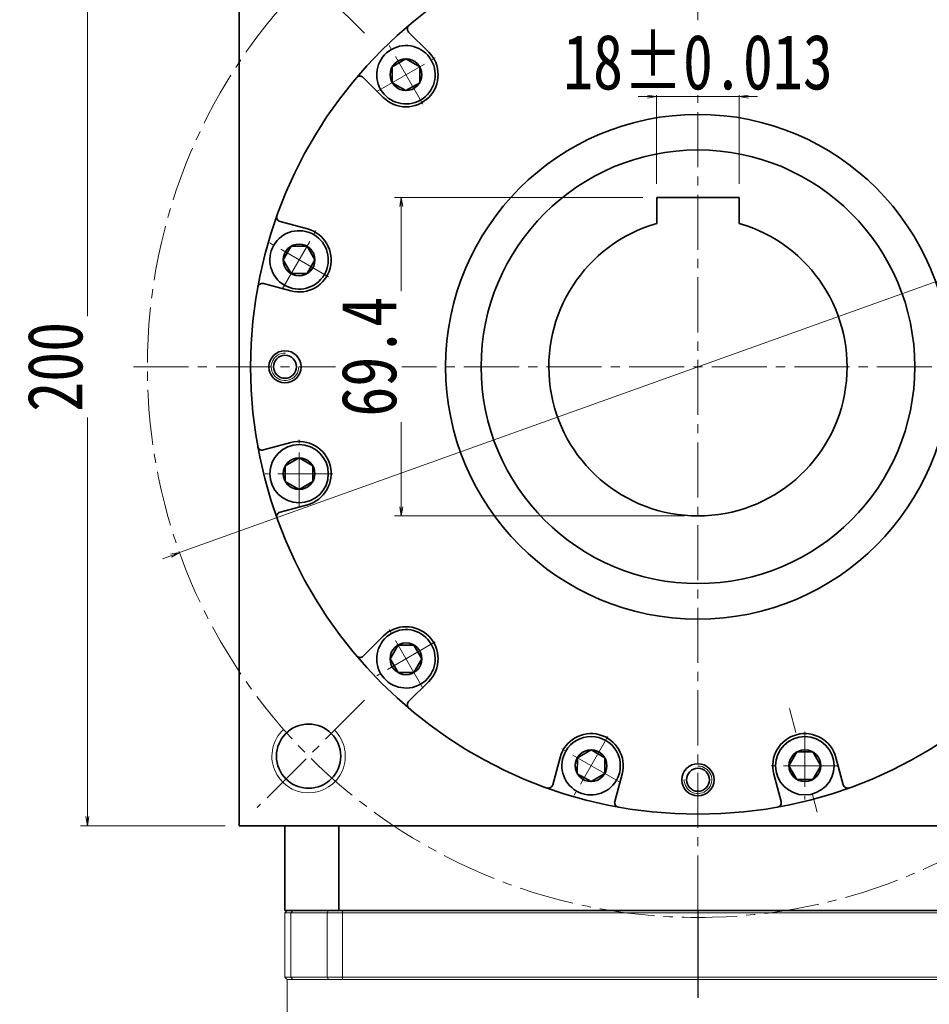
# Model space of a CAD drawing. Header units: millimetres. Extents: x 0 to 1302, y 19 to 930.
# Tile 5 of 7: x 639 to 837, y 577 to 791. Entities that reach past the tile are written whole.
import ezdxf

# ---------------------------------------------------------------- set-up
doc = ezdxf.new("R2010")
doc.units = ezdxf.units.MM
doc.set_wipeout_variables(frame=1)
doc.linetypes.add('CENTER2', pattern=[28.575, 19.05, -3.175, 3.175, -3.175])
doc.linetypes.add('点画线', pattern=[18, 12, -2, 2, -2])
doc.layers.add('3中心线层', color=1, linetype='CENTER2')
for name, color, linetype, lineweight in [('中心线层', 1, '点画线', 18), ('尺寸线层', 3, 'Continuous', 18), ('粗实线层', 7, 'Continuous', 35)]:
    doc.layers.add(name, color=color, linetype=linetype, lineweight=lineweight)
doc.styles.add('宋体', font='SimSun.ttf', dxfattribs={"width": 0.8})
doc.dimstyles.new('A水平标注$0', dxfattribs={"dimtxt": 3.5, "dimasz": 2, "dimexe": 1.5, "dimexo": 3, "dimgap": 1.1, "dimtad": 1, "dimtoh": 1, "dimdec": 4, "dimdsep": 46, "dimtxsty": '宋体', "dimblk": 'OPEN', "dimcen": 3, "dimclrd": 3, "dimclre": 3, "dimclrt": 6, "dimadec": 0, "dimazin": 0, "dimtm": 1e-09, "dimtfac": 1, "dimtdec": 4, "dimtix": 1, "dimtmove": 0, "dimatfit": 3, "dimldrblk": 'OPEN', "dimfxl": 0, "dimlwd": 13, "dimlwe": 13, "dimarcsym": 0})
doc.dimstyles.new('D直径标注φ25', dxfattribs={"dimtxt": 3.5, "dimasz": 2, "dimexe": 1, "dimexo": 3, "dimtad": 1, "dimtoh": 1, "dimdec": 1, "dimdsep": 46, "dimtxsty": '宋体', "dimblk": 'OPEN', "dimcen": 3, "dimclrd": 3, "dimclre": 3, "dimclrt": 130, "dimadec": 0, "dimazin": 0, "dimtm": 1e-09, "dimtfac": 1, "dimtdec": 1, "dimtmove": 0, "dimatfit": 0, "dimldrblk": 'OPEN', "dimfxl": 0, "dimlwd": 13, "dimlwe": 13, "dimarcsym": 0})

# ---------------------------------------------------------------- blocks, each defined once
blk = doc.blocks.new('_Open')
at = {"color": 0, "linetype": 'ByBlock', "lineweight": -2}
for p, q in [((-1, 0.17), (0, 0)), ((-1, -0.17), (0, 0)), ((0, 0), (-1, 0))]:
    blk.add_line(p, q, dxfattribs=at)
blk = doc.blocks.new('*D13')
at = {"layer": 'Defpoints', "color": 0, "transparency": 16777216}
for p in [(653.34, 815.72), (686.39, 815.72), (686.39, 615.72)]:
    blk.add_point(p, dxfattribs=at)
at = {"layer": '尺寸线层', "color": 3, "lineweight": 13, "transparency": 16777216}
for p, q in [((683.39, 815.72), (651.84, 815.72)), ((653.34, 617.72), (653.34, 813.72)), ((683.39, 615.72), (651.84, 615.72))]:
    blk.add_line(p, q, dxfattribs=at)
at = {"layer": '尺寸线层', "color": 3, "lineweight": 13, "transparency": 16777216, "xscale": 2, "yscale": 2, "zscale": 2}
for p, rotation in [((653.34, 815.72), 90), ((653.34, 615.72), 270)]:
    blk.add_blockref('_Open', p, dxfattribs=dict(at, rotation=rotation))
at = {"layer": '尺寸线层', "color": 6, "transparency": 16777216, "insert": (646.34, 715.72), "char_height": 12, "attachment_point": 5, "rotation": 90, "style": '宋体', "bg_fill": 3, "box_fill_scale": 1.1, "bg_fill_color": 256, "bg_fill_true_color": 13158600, "bg_fill_transparency": 0}
blk.add_mtext('200', dxfattribs=at)
blk = doc.blocks.new('*D14')
at = {"layer": 'Defpoints', "color": 0, "transparency": 16777216}
for p in [(899.36, 756.21), (673.43, 675.23)]:
    blk.add_point(p, dxfattribs=at)
at = {"layer": '尺寸线层', "color": 3, "lineweight": 13, "transparency": 16777216}
for p, q in [((901.24, 756.89), (911.84, 760.69)), ((911.84, 760.69), (942.76, 760.69)), ((673.43, 675.23), (899.36, 756.21)), ((671.55, 674.55), (669.67, 673.88))]:
    blk.add_line(p, q, dxfattribs=at)
at = {"layer": '尺寸线层', "color": 3, "lineweight": 13, "transparency": 16777216, "xscale": 2, "yscale": 2, "zscale": 2}
for p, rotation in [((899.36, 756.21), 199.7213651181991), ((673.43, 675.23), 19.72136511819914)]:
    blk.add_blockref('_Open', p, dxfattribs=dict(at, rotation=rotation))
at = {"layer": '尺寸线层', "color": 130, "transparency": 16777216, "insert": (927.61, 767.58), "char_height": 12, "attachment_point": 5, "style": '宋体'}
blk.add_mtext('φ240', dxfattribs=at)
blk = doc.blocks.new('*D24')
at = {"layer": 'Defpoints', "color": 0, "transparency": 16777216}
for p in [(777.39, 752.62), (795.39, 752.62)]:
    blk.add_point(p, dxfattribs=at)
at = {"layer": '尺寸线层', "color": 3, "lineweight": 13, "transparency": 16777216}
for p, q in [((775.39, 774.59), (773.39, 774.59)), ((777.39, 755.62), (777.39, 776.09)), ((795.39, 774.59), (777.39, 774.59)), ((795.39, 755.62), (795.39, 776.09)), ((797.39, 774.59), (799.39, 774.59))]:
    blk.add_line(p, q, dxfattribs=at)
at = {"layer": '尺寸线层', "color": 3, "lineweight": 13, "transparency": 16777216, "xscale": 2, "yscale": 2, "zscale": 2}
blk.add_blockref('_Open', (777.39, 774.59), dxfattribs=at)
at = {"layer": '尺寸线层', "color": 3, "lineweight": 13, "transparency": 16777216, "xscale": 2, "yscale": 2, "zscale": 2, "rotation": 180}
blk.add_blockref('_Open', (795.39, 774.59), dxfattribs=at)
at = {"layer": '尺寸线层', "color": 6, "transparency": 16777216, "insert": (786.39, 782.06), "char_height": 12, "attachment_point": 5, "style": '宋体', "bg_fill": 3, "box_fill_scale": 1.1, "bg_fill_color": 256, "bg_fill_true_color": 13158600, "bg_fill_transparency": 0}
blk.add_mtext('\\A1;18{\\H1x;%%P0.013}', dxfattribs=at)
at = {"layer": 'Defpoints', "color": 0, "transparency": 16777216}
blk.add_point((777.39, 774.59), dxfattribs=at)
blk = doc.blocks.new('*D25')
at = {"layer": 'Defpoints', "color": 0, "transparency": 16777216}
for p in [(777.39, 752.62), (721.74, 683.22), (786.39, 683.22)]:
    blk.add_point(p, dxfattribs=at)
at = {"layer": '尺寸线层', "color": 3, "lineweight": 13, "transparency": 16777216}
for p, q in [((774.39, 752.62), (720.24, 752.62)), ((721.74, 750.62), (721.74, 685.22)), ((783.39, 683.22), (720.24, 683.22))]:
    blk.add_line(p, q, dxfattribs=at)
at = {"layer": '尺寸线层', "color": 3, "lineweight": 13, "transparency": 16777216, "xscale": 2, "yscale": 2, "zscale": 2}
for p, rotation in [((721.74, 752.62), 90), ((721.74, 683.22), 270)]:
    blk.add_blockref('_Open', p, dxfattribs=dict(at, rotation=rotation))
at = {"layer": '尺寸线层', "color": 6, "transparency": 16777216, "insert": (714.74, 717.92), "char_height": 12, "attachment_point": 5, "rotation": 90, "style": '宋体', "bg_fill": 3, "box_fill_scale": 1.1, "bg_fill_color": 256, "bg_fill_true_color": 13158600, "bg_fill_transparency": 0}
blk.add_mtext('69.4', dxfattribs=at)
blk = doc.blocks.new('*X8')
at = {"layer": '中心线层', "linetype": '点画线', "lineweight": 18}
for p, q in [((0, -7.37), (0, 7.37)), ((-7.37, 0), (7.37, 0))]:
    blk.add_line(p, q, dxfattribs=at)
at = {"layer": '粗实线层'}
for p, q in [((-3.46, 0), (-1.73, 3)), ((-1.73, 3), (1.73, 3)), ((3.46, 0), (1.73, 3)), ((3.46, 0), (1.73, 3)), ((-3.46, 0), (-1.73, -3)), ((3.46, 0), (1.73, -3)), ((-1.73, -3), (1.73, -3))]:
    blk.add_line(p, q, dxfattribs=at)
blk.add_circle((0, 0), 3.46, dxfattribs=at)
for start, end in [(0, 180), (180, 360)]:
    blk.add_arc((0, 0), 6.37, start, end, dxfattribs=at)

msp = doc.modelspace()

# ---------------------------------------------------------------- linework, layer by layer
at = {"color": 7, "linetype": 'Continuous', "lineweight": 15}
for p, q in [((696.39411, 596.71973), (696.89411, 597.21974)), ((696.39411, 596.71973), (697.69846, 596.71973)), ((696.39411, 596.71973), (696.39411, 582.71974)), ((698.06803, 597.21974), (696.89411, 597.21974)), ((697.69846, 596.71973), (698.06803, 597.21974)), ((697.69846, 596.71973), (705.56663, 596.71973)), ((697.69846, 582.71974), (697.69846, 596.71973)), ((705.90341, 597.21974), (698.06803, 597.21974)), ((705.56663, 596.71973), (705.90341, 597.21974)), ((705.56663, 596.71973), (708.93444, 596.71973)), ((705.56663, 596.71973), (705.56663, 582.71974)), ((708.93444, 597.21974), (705.90341, 597.21974)), ((708.93444, 596.71973), (708.93444, 597.21974)), ((863.85378, 597.21974), (708.93444, 597.21974)), ((708.93444, 596.71973), (863.85378, 596.71973)), ((708.93444, 582.71974), (708.93444, 596.71973)), ((697.69846, 582.71974), (696.39411, 582.71974)), ((696.89411, 582.21974), (696.39411, 582.71974)), ((696.89411, 544.71973), (696.89411, 582.21974)), ((696.89411, 582.21974), (698.06803, 582.21974)), ((705.56663, 582.71974), (697.69846, 582.71974)), ((698.06803, 582.21974), (697.69846, 582.71974)), ((698.06803, 582.21974), (705.90341, 582.21974)), ((708.93444, 582.71974), (705.56663, 582.71974)), ((705.90341, 582.21974), (705.56663, 582.71974)), ((705.90341, 582.21974), (708.93444, 582.21974)), ((863.85378, 582.71974), (708.93444, 582.71974)), ((708.93444, 582.21974), (708.93444, 582.71974)), ((708.93444, 582.21974), (786.39411, 582.21974)), ((786.39411, 582.21974), (863.85378, 582.21974))]:
    msp.add_line(p, q, dxfattribs=at)
at = {"layer": '3中心线层'}
msp.add_line((786.39411, 597.21974), (786.39411, 396.90445), dxfattribs=at)
at = {"layer": '中心线层'}
for p, q in [((786.39411, 597.21974), (786.39411, 838.71974)), ((713.70971, 788.40414), (690.33763, 811.77622)), ((663.39411, 715.71974), (909.39411, 715.71974)), ((713.70971, 643.03533), (690.33763, 619.66326)), ((812.40543, 618.64419), (806.34548, 641.26023))]:
    msp.add_line(p, q, dxfattribs=at)
msp.add_circle((786.39411, 715.71974), 120, dxfattribs=at)
at = {"layer": '粗实线层'}
for p, q in [((727.70425, 784.30909), (723.34294, 788.6704)), ((717.80476, 774.4096), (713.44345, 778.77091)), ((795.39411, 752.61974), (777.39411, 752.61974)), ((777.39411, 752.61974), (777.39411, 746.94873)), ((701.27252, 745.77493), (695.31486, 747.37128)), ((697.64906, 732.25197), (691.6914, 733.84832)), ((697.64906, 699.1875), (691.6914, 697.59115)), ((701.27252, 685.66454), (695.31486, 684.06819)), ((717.80476, 657.02987), (713.44345, 652.66856)), ((727.70425, 647.13038), (723.34294, 642.76907)), ((756.33892, 630.59814), (754.74257, 624.64049)), ((816.44931, 630.59814), (818.04566, 624.64049)), ((769.86188, 626.97468), (768.26553, 621.01702)), ((802.92635, 626.97468), (804.5227, 621.01702)), ((696.39411, 615.71974), (696.39411, 597.21974)), ((708.10457, 597.21974), (708.10457, 615.71974)), ((696.39411, 597.21974), (876.39411, 597.21974))]:
    msp.add_line(p, q, dxfattribs=at)
msp.add_lwpolyline([(686.39411, 615.71974), (686.39411, 815.71974), (886.39411, 815.71974), (886.39411, 615.71974)], close=True, dxfattribs=at)
for centre, radius in [((786.39411, 715.71974), 97.5), ((786.39411, 715.71974), 55), ((786.39411, 715.71974), 47.25), ((696.39411, 715.71974), 3.5), ((696.39411, 715.71974), 2.5), ((701.5413, 630.86692), 7), ((809.68783, 628.78641), 4.25), ((786.39411, 625.71974), 3.5), ((786.39411, 625.71974), 2.5)]:
    msp.add_circle(centre, radius, dxfattribs=at)
for centre, radius, start, end in [((724.05005, 789.37751), 1, 130.2447259, 224.9999606), ((722.7545, 779.35935), 7, 225, 45), ((712.73634, 778.0638), 1, 45.0000394, 139.7552741), ((695.57368, 748.33721), 1, 160.2447259, 254.9999606), ((699.46079, 739.01345), 7, 255, 75), ((691.43258, 732.88239), 1, 75.0000394, 169.7552741), ((691.43258, 698.55708), 1, 190.2447259, 284.9999606), ((699.46079, 692.42602), 7, 285, 105), ((695.57368, 683.10226), 1, 105.0000394, 199.7552741), ((722.7545, 652.08013), 7, 315, 135), ((712.73634, 653.37567), 1, 220.2447259, 314.9999606), ((724.05005, 642.06196), 1, 135.0000394, 229.7552741), ((763.1004, 628.78641), 7, 345, 165), ((809.68783, 628.78641), 7, 15, 195), ((753.77664, 624.89931), 1, 250.2447259, 344.9999606), ((819.01158, 624.89931), 1, 195.0000394, 289.7552741), ((769.23146, 620.7582), 1, 165.0000394, 259.7552741), ((803.55677, 620.7582), 1, 280.2447259, 14.9999606)]:
    msp.add_arc(centre, radius, start, end, dxfattribs=at)
at = {"layer": '粗实线层', "lineweight": 18}
for centre, radius, start, end in [((696.39411, 715.71974), 3, 88.4228528, 0), ((701.5413, 630.86692), 8, 133.0897868, 45), ((786.39411, 625.71974), 3, 178.4228528, 90)]:
    msp.add_arc(centre, radius, start, end, dxfattribs=at)

# ---------------------------------------------------------------- next in the draw order: dimensions: what is measured, and where the dimension line sits
at = {"layer": '尺寸线层'}
dim = msp.add_linear_dim(base=(653.34362, 815.71974), p1=(686.39411, 615.71974), p2=(686.39411, 815.71974), angle=90, dimstyle='A水平标注$0', override={"dimtxt": 12, "dimgap": 1, "dimblk": 'Open', "dimtfill": 1, "dimtfillclr": 256}, dxfattribs=at)
dim.commit()
dim.dimension.update_dxf_attribs({"geometry": '*D13', "text_midpoint": (646.34362, 715.71974)})

# ---------------------------------------------------------------- next in the draw order: wipeouts: each hides what was drawn before it
for points in [[(719.572, 657.59238), (719.54276, 657.57539), (719.51361, 657.55825), (719.48456, 657.54096), (719.45559, 657.52351), (719.42672, 657.50591), (719.39794, 657.48815), (719.36926, 657.47024), (719.34067, 657.45218), (719.31218, 657.43397), (719.28379, 657.41561), (719.25549, 657.39709), (719.22729, 657.37843), (719.1992, 657.35962), (719.1712, 657.34065), (719.1433, 657.32154), (719.11551, 657.30228), (719.08782, 657.28288), (719.06023, 657.26333), (719.03274, 657.24363), (719.00536, 657.22378), (718.97809, 657.20379), (718.95093, 657.18366), (718.92387, 657.16338), (718.89692, 657.14296), (718.87007, 657.12239), (718.84334, 657.10168), (718.81672, 657.08083), (718.79021, 657.05984), (718.76381, 657.03871), (718.73752, 657.01744), (718.73752, 657.01744), (718.50976, 656.82306), (718.2914, 656.61818), (718.08292, 656.40326), (717.88477, 656.17877), (717.6974, 655.94521), (717.52122, 655.7031), (717.35662, 655.45297), (717.20397, 655.19538), (717.0636, 654.93089), (716.93583, 654.66009), (716.82093, 654.38359), (716.71916, 654.10198), (716.63075, 653.8159), (716.5559, 653.52598), (716.49476, 653.23286), (716.44747, 652.93719), (716.41414, 652.63962), (716.39484, 652.34082), (716.38962, 652.04144), (716.39848, 651.74214), (716.42141, 651.44359), (716.45836, 651.14645), (716.50923, 650.85137), (716.57393, 650.55902), (716.65231, 650.27003), (716.74419, 649.98505), (716.84937, 649.7047), (716.96762, 649.42961), (717.09868, 649.16039), (717.24225, 648.89763), (717.24225, 648.89763), (717.39802, 648.64191), (717.56565, 648.3938), (717.74476, 648.15384), (717.93496, 647.92258), (718.13582, 647.70052), (718.3469, 647.48815), (718.56774, 647.28594), (718.79784, 647.09434), (719.0367, 646.91378), (719.28379, 646.74464), (719.53855, 646.58732), (719.80044, 646.44215), (720.06886, 646.30946), (720.34323, 646.18954), (720.62293, 646.08266), (720.90735, 645.98905), (721.19586, 645.90891), (721.48781, 645.84244), (721.78257, 645.78977), (722.07948, 645.75102), (722.37789, 645.72628), (722.67712, 645.7156), (722.97653, 645.719), (723.27545, 645.73648), (723.57322, 645.768), (723.86917, 645.81349), (724.16265, 645.87284), (724.45302, 645.94594), (724.73964, 646.03261), (725.02185, 646.13266), (725.02185, 646.13266), (725.05342, 646.14479), (725.08492, 646.15709), (725.11635, 646.16955), (725.14772, 646.18218), (725.17902, 646.19498), (725.21025, 646.20794), (725.24141, 646.22107), (725.2725, 646.23437), (725.30352, 646.24783), (725.33447, 646.26145), (725.36535, 646.27524), (725.39615, 646.28919), (725.42688, 646.30331), (725.45753, 646.31758), (725.4881, 646.33203), (725.5186, 646.34663), (725.54902, 646.36139), (725.57936, 646.37632), (725.60963, 646.39141), (725.63981, 646.40666), (725.66991, 646.42207), (725.69992, 646.43763), (725.72986, 646.45336), (725.75971, 646.46925), (725.78948, 646.48529), (725.81916, 646.50149), (725.84875, 646.51785), (725.87826, 646.53437), (725.90767, 646.55104), (725.937, 646.56787), (725.937, 646.56787), (726.22113, 646.74199), (726.49576, 646.93073), (726.76013, 647.13359), (727.01352, 647.35001), (727.25524, 647.57939), (727.48462, 647.82111), (727.70104, 648.0745), (727.9039, 648.33887), (728.09264, 648.6135), (728.26675, 648.89763), (728.42576, 649.19048), (728.56922, 649.49125), (728.69674, 649.79911), (728.80798, 650.11323), (728.90262, 650.43274), (728.98041, 650.75677), (729.04114, 651.08442), (729.08463, 651.4148), (729.11078, 651.74701), (729.1195, 652.08013), (729.11078, 652.41324), (729.08463, 652.74545), (729.04114, 653.07583), (728.98041, 653.40348), (728.90262, 653.72751), (728.80798, 654.04702), (728.69674, 654.36114), (728.56922, 654.669), (728.42576, 654.96978), (728.26675, 655.26263), (728.26675, 655.26263), (728.09264, 655.54675), (727.9039, 655.82138), (727.70104, 656.08575), (727.48462, 656.33914), (727.25524, 656.58086), (727.01352, 656.81024), (726.76013, 657.02666), (726.49576, 657.22952), (726.22113, 657.41826), (725.937, 657.59238), (725.64415, 657.75138), (725.34338, 657.89484), (725.03551, 658.02237), (724.7214, 658.1336), (724.40189, 658.22824), (724.07786, 658.30604), (723.75021, 658.36676), (723.41983, 658.41026), (723.08762, 658.4364), (722.7545, 658.44513), (722.42138, 658.4364), (722.08918, 658.41026), (721.7588, 658.36676), (721.43114, 658.30604), (721.10712, 658.22824), (720.78761, 658.1336), (720.47349, 658.02237), (720.16562, 657.89484), (719.86485, 657.75138)], [(757.58815, 631.96891), (757.57132, 631.93958), (757.55464, 631.91016), (757.53813, 631.88066), (757.52177, 631.85106), (757.50557, 631.82138), (757.48952, 631.79162), (757.47363, 631.76177), (757.45791, 631.73183), (757.44234, 631.70182), (757.42693, 631.67172), (757.41168, 631.64153), (757.39659, 631.61127), (757.38167, 631.58093), (757.3669, 631.55051), (757.3523, 631.52001), (757.33786, 631.48944), (757.32358, 631.45878), (757.30946, 631.42806), (757.29551, 631.39725), (757.28172, 631.36638), (757.2681, 631.33543), (757.25464, 631.30441), (757.24134, 631.27332), (757.22822, 631.24216), (757.21525, 631.21093), (757.20245, 631.17963), (757.18982, 631.14826), (757.17736, 631.11683), (757.16506, 631.08533), (757.15293, 631.05376), (757.15293, 631.05376), (757.05288, 630.77154), (756.96621, 630.48493), (756.89312, 630.19456), (756.83376, 629.90108), (756.78827, 629.60512), (756.75675, 629.30736), (756.73927, 629.00844), (756.73587, 628.70903), (756.74655, 628.40979), (756.77129, 628.11139), (756.81004, 627.81448), (756.86271, 627.51972), (756.92919, 627.22776), (757.00932, 626.93926), (757.10293, 626.65484), (757.20982, 626.37514), (757.32974, 626.10077), (757.46243, 625.83235), (757.60759, 625.57046), (757.76492, 625.3157), (757.93405, 625.06861), (758.11461, 624.82975), (758.30621, 624.59965), (758.50842, 624.37881), (758.72079, 624.16773), (758.94285, 623.96686), (759.17412, 623.77667), (759.41407, 623.59756), (759.66218, 623.42993), (759.9179, 623.27416), (759.9179, 623.27416), (760.18066, 623.13059), (760.44989, 622.99953), (760.72497, 622.88128), (761.00532, 622.7761), (761.2903, 622.68422), (761.57929, 622.60584), (761.87165, 622.54114), (762.16672, 622.49026), (762.46386, 622.45332), (762.76241, 622.43039), (763.06171, 622.42153), (763.36109, 622.42675), (763.6599, 622.44605), (763.95747, 622.47938), (764.25314, 622.52667), (764.54626, 622.58781), (764.83618, 622.66266), (765.12226, 622.75107), (765.40386, 622.85284), (765.68037, 622.96774), (765.95116, 623.09551), (766.21565, 623.23588), (766.47325, 623.38853), (766.72338, 623.55313), (766.96549, 623.72931), (767.19905, 623.91668), (767.42353, 624.11482), (767.63846, 624.32331), (767.84333, 624.54167), (768.03771, 624.76943), (768.03771, 624.76943), (768.05899, 624.79572), (768.08012, 624.82212), (768.10111, 624.84863), (768.12196, 624.87525), (768.14266, 624.90198), (768.16323, 624.92882), (768.18365, 624.95577), (768.20393, 624.98283), (768.22406, 625.01), (768.24405, 625.03727), (768.2639, 625.06465), (768.2836, 625.09214), (768.30315, 625.11972), (768.32256, 625.14742), (768.34182, 625.17521), (768.36093, 625.20311), (768.37989, 625.2311), (768.3987, 625.2592), (768.41737, 625.2874), (768.43588, 625.3157), (768.45424, 625.34409), (768.47246, 625.37258), (768.49052, 625.40117), (768.50842, 625.42985), (768.52618, 625.45863), (768.54378, 625.4875), (768.56123, 625.51647), (768.57853, 625.54552), (768.59567, 625.57467), (768.61265, 625.60391), (768.61265, 625.60391), (768.77166, 625.89676), (768.91512, 626.19753), (769.04264, 626.5054), (769.15387, 626.81952), (769.24852, 627.13903), (769.32631, 627.46305), (769.38704, 627.79071), (769.43053, 628.12109), (769.45668, 628.45329), (769.4654, 628.78641), (769.45668, 629.11953), (769.43053, 629.45174), (769.38704, 629.78212), (769.32631, 630.10977), (769.24852, 630.43379), (769.15387, 630.7533), (769.04264, 631.06742), (768.91512, 631.37529), (768.77166, 631.67606), (768.61265, 631.96891), (768.43854, 632.25304), (768.24979, 632.52766), (768.04693, 632.79204), (767.83052, 633.04543), (767.60113, 633.28715), (767.35942, 633.51653), (767.10602, 633.73295), (766.84165, 633.9358), (766.56703, 634.12455), (766.2829, 634.29866), (766.2829, 634.29866), (765.99005, 634.45767), (765.68928, 634.60113), (765.38141, 634.72865), (765.06729, 634.83989), (764.74778, 634.93453), (764.42376, 635.01232), (764.0961, 635.07305), (763.76572, 635.11654), (763.43352, 635.14269), (763.1004, 635.15141), (762.76728, 635.14269), (762.43508, 635.11654), (762.10469, 635.07305), (761.77704, 635.01232), (761.45302, 634.93453), (761.13351, 634.83989), (760.81939, 634.72865), (760.51152, 634.60113), (760.21075, 634.45767), (759.9179, 634.29866), (759.63377, 634.12455), (759.35915, 633.9358), (759.09477, 633.73295), (758.84138, 633.51653), (758.59966, 633.28715), (758.37028, 633.04543), (758.15387, 632.79204), (757.95101, 632.52766), (757.76226, 632.25304)], [(803.32283, 628.78641), (803.32292, 628.7526), (803.32319, 628.71878), (803.32364, 628.68497), (803.32426, 628.65116), (803.32507, 628.61736), (803.32606, 628.58356), (803.32723, 628.54976), (803.32857, 628.51598), (803.3301, 628.4822), (803.33181, 628.44842), (803.33369, 628.41466), (803.33576, 628.38091), (803.338, 628.34717), (803.34042, 628.31344), (803.34303, 628.27973), (803.34581, 628.24603), (803.34877, 628.21234), (803.35191, 628.17868), (803.35523, 628.14502), (803.35872, 628.11139), (803.3624, 628.07778), (803.36625, 628.04418), (803.37028, 628.01061), (803.37449, 627.97706), (803.37888, 627.94353), (803.38345, 627.91002), (803.3882, 627.87654), (803.39312, 627.84309), (803.39822, 627.80966), (803.4035, 627.77626), (803.4035, 627.77626), (803.45796, 627.48183), (803.5262, 627.19028), (803.60809, 626.90227), (803.70343, 626.61842), (803.81201, 626.33937), (803.9336, 626.06574), (804.06792, 625.79813), (804.21467, 625.53713), (804.37354, 625.28333), (804.54417, 625.03727), (804.72619, 624.79952), (804.91918, 624.57058), (805.12273, 624.35098), (805.33638, 624.14119), (805.55965, 623.94168), (805.79207, 623.75289), (806.03311, 623.57525), (806.28223, 623.40913), (806.53889, 623.25492), (806.80252, 623.11294), (807.07254, 622.98353), (807.34834, 622.86695), (807.62932, 622.76347), (807.91486, 622.67333), (808.20432, 622.59671), (808.49706, 622.53379), (808.79244, 622.48471), (809.0898, 622.44957), (809.38848, 622.42845), (809.68783, 622.42141), (809.68783, 622.42141), (809.98717, 622.42845), (810.28586, 622.44957), (810.58322, 622.48471), (810.87859, 622.53379), (811.17134, 622.59671), (811.4608, 622.67333), (811.74633, 622.76347), (812.02731, 622.86695), (812.30312, 622.98353), (812.57313, 623.11294), (812.83676, 623.25492), (813.09342, 623.40913), (813.34255, 623.57525), (813.58358, 623.75289), (813.816, 623.94168), (814.03928, 624.14119), (814.25293, 624.35098), (814.45648, 624.57058), (814.64947, 624.79952), (814.83148, 625.03727), (815.00211, 625.28333), (815.16098, 625.53713), (815.30774, 625.79813), (815.44206, 626.06574), (815.56364, 626.33937), (815.67223, 626.61842), (815.76757, 626.90227), (815.84945, 627.19028), (815.9177, 627.48183), (815.97216, 627.77626), (815.97216, 627.77626), (815.97744, 627.80966), (815.98254, 627.84309), (815.98746, 627.87654), (815.9922, 627.91002), (815.99677, 627.94353), (816.00116, 627.97706), (816.00537, 628.01061), (816.0094, 628.04418), (816.01326, 628.07778), (816.01693, 628.11139), (816.02043, 628.14502), (816.02375, 628.17868), (816.02689, 628.21234), (816.02985, 628.24603), (816.03263, 628.27973), (816.03523, 628.31344), (816.03765, 628.34717), (816.0399, 628.38091), (816.04196, 628.41466), (816.04385, 628.44842), (816.04555, 628.4822), (816.04708, 628.51598), (816.04843, 628.54976), (816.04959, 628.58356), (816.05058, 628.61736), (816.05139, 628.65116), (816.05202, 628.68497), (816.05247, 628.71878), (816.05274, 628.7526), (816.05283, 628.78641), (816.05283, 628.78641), (816.0441, 629.11953), (816.01796, 629.45174), (815.97446, 629.78212), (815.91374, 630.10977), (815.83595, 630.43379), (815.7413, 630.7533), (815.63007, 631.06742), (815.50254, 631.37529), (815.35908, 631.67606), (815.20008, 631.96891), (815.02597, 632.25304), (814.83722, 632.52766), (814.63436, 632.79204), (814.41794, 633.04543), (814.18856, 633.28715), (813.94684, 633.51653), (813.69345, 633.73295), (813.42908, 633.9358), (813.15445, 634.12455), (812.87033, 634.29866), (812.57748, 634.45767), (812.27671, 634.60113), (811.96884, 634.72865), (811.65472, 634.83989), (811.33521, 634.93453), (811.01119, 635.01232), (810.68353, 635.07305), (810.35315, 635.11654), (810.02095, 635.14269), (809.68783, 635.15141), (809.68783, 635.15141), (809.35471, 635.14269), (809.0225, 635.11654), (808.69212, 635.07305), (808.36447, 635.01232), (808.04044, 634.93453), (807.72093, 634.83989), (807.40682, 634.72865), (807.09895, 634.60113), (806.79818, 634.45767), (806.50533, 634.29866), (806.2212, 634.12455), (805.94657, 633.9358), (805.6822, 633.73295), (805.42881, 633.51653), (805.18709, 633.28715), (804.95771, 633.04543), (804.74129, 632.79204), (804.53843, 632.52766), (804.34969, 632.25304), (804.17558, 631.96891), (804.01657, 631.67606), (803.87311, 631.37529), (803.74559, 631.06742), (803.63435, 630.7533), (803.53971, 630.43379), (803.46192, 630.10977), (803.40119, 629.78212), (803.3577, 629.45174), (803.33155, 629.11953)]]:
    msp.add_wipeout(points).dxf.layer = '粗实线层'

# ---------------------------------------------------------------- next in the draw order: block references
at = {"layer": '粗实线层'}
for p, rotation in [((722.7545, 652.08013), 120), ((763.1004, 628.78641), 150), ((809.68783, 628.78641), 180)]:
    msp.add_blockref('*X8', p, dxfattribs=dict(at, rotation=rotation))

# ---------------------------------------------------------------- next in the draw order: dimensions: what is measured, and where the dimension line sits
at = {"layer": '尺寸线层'}
dim = msp.add_diameter_dim_2p(p1=(673.43274, 675.22618), p2=(899.35549, 756.21329), dimstyle='D直径标注φ25', override={"dimtxt": 12, "dimpost": 'φ<>', "dimtfill": 0}, dxfattribs=at)
dim.commit()
dim.dimension.update_dxf_attribs({"geometry": '*D14', "text_midpoint": (927.61121, 760.68699), "dimtype": 163})

# ---------------------------------------------------------------- next in the draw order: dimensions: what is measured, and where the dimension line sits
dim = msp.add_linear_dim(base=(777.39411, 774.59074), p1=(795.39411, 752.61974), p2=(777.39411, 752.61974), text='\\A1;18{\\H1x;%%P0.013}', dimstyle='A水平标注$0', override={"dimtxt": 12, "dimgap": 1, "dimblk": 'Open', "dimtfill": 1, "dimtfillclr": 256}, dxfattribs=at)
dim.commit()
dim.dimension.update_dxf_attribs({"geometry": '*D24', "text_midpoint": (786.39411, 782.06001)})

# ---------------------------------------------------------------- next in the draw order: wipeouts: each hides what was drawn before it
for points in [[(728.26675, 782.54185), (728.24977, 782.57109), (728.23263, 782.60023), (728.21533, 782.62929), (728.19789, 782.65826), (728.18028, 782.68713), (728.16253, 782.71591), (728.14462, 782.74459), (728.12656, 782.77318), (728.10835, 782.80167), (728.08998, 782.83006), (728.07147, 782.85836), (728.05281, 782.88656), (728.03399, 782.91465), (728.01503, 782.94265), (727.99592, 782.97055), (727.97666, 782.99834), (727.95726, 783.02603), (727.9377, 783.05362), (727.918, 783.08111), (727.89816, 783.10848), (727.87817, 783.13576), (727.85803, 783.16292), (727.83775, 783.18998), (727.81733, 783.21693), (727.79677, 783.24378), (727.77606, 783.27051), (727.75521, 783.29713), (727.73422, 783.32364), (727.71309, 783.35004), (727.69182, 783.37633), (727.69182, 783.37633), (727.49744, 783.60408), (727.29256, 783.82245), (727.07764, 784.03093), (726.85315, 784.22908), (726.61959, 784.41645), (726.37748, 784.59263), (726.12735, 784.75723), (725.86976, 784.90988), (725.60527, 785.05025), (725.33447, 785.17802), (725.05796, 785.29292), (724.77636, 785.39469), (724.49028, 785.4831), (724.20036, 785.55795), (723.90724, 785.61909), (723.61157, 785.66638), (723.314, 785.69971), (723.0152, 785.71901), (722.71581, 785.72423), (722.41652, 785.71537), (722.11797, 785.69244), (721.82083, 785.65549), (721.52575, 785.60462), (721.2334, 785.53992), (720.94441, 785.46154), (720.65942, 785.36966), (720.37908, 785.26448), (720.10399, 785.14623), (719.83477, 785.01517), (719.572, 784.8716), (719.572, 784.8716), (719.31628, 784.71583), (719.06817, 784.5482), (718.82822, 784.36909), (718.59696, 784.17889), (718.37489, 783.97803), (718.16252, 783.76695), (717.96032, 783.54611), (717.76872, 783.31601), (717.58815, 783.07715), (717.41902, 782.83006), (717.2617, 782.57529), (717.11653, 782.31341), (716.98384, 782.04499), (716.86392, 781.77062), (716.75704, 781.49092), (716.66342, 781.2065), (716.58329, 780.91799), (716.51682, 780.62604), (716.46415, 780.33128), (716.4254, 780.03437), (716.40065, 779.73596), (716.38997, 779.43673), (716.39338, 779.13732), (716.41086, 778.8384), (716.44238, 778.54063), (716.48787, 778.24468), (716.54722, 777.95119), (716.62032, 777.66082), (716.70698, 777.37421), (716.80704, 777.092), (716.80704, 777.092), (716.81917, 777.06043), (716.83146, 777.02893), (716.84393, 776.9975), (716.85656, 776.96613), (716.86936, 776.93483), (716.88232, 776.9036), (716.89545, 776.87244), (716.90874, 776.84135), (716.9222, 776.81033), (716.93583, 776.77938), (716.94961, 776.7485), (716.96357, 776.7177), (716.97768, 776.68697), (716.99196, 776.65632), (717.0064, 776.62575), (717.02101, 776.59525), (717.03577, 776.56483), (717.0507, 776.53449), (717.06579, 776.50422), (717.08103, 776.47404), (717.09644, 776.44394), (717.11201, 776.41392), (717.12774, 776.38399), (717.14362, 776.35414), (717.15967, 776.32437), (717.17587, 776.29469), (717.19223, 776.2651), (717.20875, 776.23559), (717.22542, 776.20618), (717.24225, 776.17685), (717.24225, 776.17685), (717.41636, 775.89272), (717.60511, 775.61809), (717.80797, 775.35372), (718.02439, 775.10033), (718.25377, 774.85861), (718.49549, 774.62923), (718.74888, 774.41281), (719.01325, 774.20995), (719.28788, 774.02121), (719.572, 773.84709), (719.86485, 773.68809), (720.16562, 773.54463), (720.47349, 773.41711), (720.78761, 773.30587), (721.10712, 773.21123), (721.43114, 773.13344), (721.7588, 773.07271), (722.08918, 773.02921), (722.42138, 773.00307), (722.7545, 772.99435), (723.08762, 773.00307), (723.41983, 773.02921), (723.75021, 773.07271), (724.07786, 773.13344), (724.40189, 773.21123), (724.7214, 773.30587), (725.03551, 773.41711), (725.34338, 773.54463), (725.64415, 773.68809), (725.937, 773.84709), (725.937, 773.84709), (726.22113, 774.02121), (726.49576, 774.20995), (726.76013, 774.41281), (727.01352, 774.62923), (727.25524, 774.85861), (727.48462, 775.10033), (727.70104, 775.35372), (727.9039, 775.61809), (728.09264, 775.89272), (728.26675, 776.17685), (728.42576, 776.4697), (728.56922, 776.77047), (728.69674, 777.07833), (728.80798, 777.39245), (728.90262, 777.71196), (728.98041, 778.03599), (729.04114, 778.36364), (729.08463, 778.69402), (729.11078, 779.02623), (729.1195, 779.35935), (729.11078, 779.69246), (729.08463, 780.02467), (729.04114, 780.35505), (728.98041, 780.6827), (728.90262, 781.00673), (728.80798, 781.32624), (728.69674, 781.64036), (728.56922, 781.94822), (728.42576, 782.249)], [(702.64329, 744.5257), (702.61396, 744.54253), (702.58454, 744.5592), (702.55504, 744.57572), (702.52544, 744.59208), (702.49576, 744.60828), (702.466, 744.62433), (702.43615, 744.64021), (702.40621, 744.65594), (702.37619, 744.67151), (702.34609, 744.68692), (702.31591, 744.70217), (702.28565, 744.71725), (702.25531, 744.73218), (702.22489, 744.74695), (702.19439, 744.76155), (702.16381, 744.77599), (702.13316, 744.79027), (702.10243, 744.80439), (702.07163, 744.81834), (702.04076, 744.83213), (702.00981, 744.84575), (701.97879, 744.85921), (701.9477, 744.8725), (701.91653, 744.88563), (701.8853, 744.8986), (701.854, 744.91139), (701.82264, 744.92403), (701.7912, 744.93649), (701.7597, 744.94879), (701.72814, 744.96092), (701.72814, 744.96092), (701.44592, 745.06097), (701.15931, 745.14764), (700.86894, 745.22073), (700.57545, 745.28009), (700.2795, 745.32558), (699.98174, 745.3571), (699.68282, 745.37458), (699.38341, 745.37798), (699.08417, 745.3673), (698.78577, 745.34256), (698.48886, 745.30381), (698.1941, 745.25114), (697.90214, 745.18466), (697.61363, 745.10453), (697.32922, 745.01092), (697.04951, 744.90403), (696.77515, 744.78411), (696.50673, 744.65142), (696.24484, 744.50625), (695.99007, 744.34893), (695.74299, 744.1798), (695.50413, 743.99924), (695.27402, 743.80764), (695.05319, 743.60543), (694.8421, 743.39306), (694.64124, 743.171), (694.45104, 742.93973), (694.27194, 742.69978), (694.10431, 742.45167), (693.94854, 742.19595), (693.94854, 742.19595), (693.80496, 741.93319), (693.67391, 741.66396), (693.55566, 741.38887), (693.45047, 741.10853), (693.35859, 740.82355), (693.28022, 740.53456), (693.21552, 740.2422), (693.16464, 739.94713), (693.1277, 739.64999), (693.10477, 739.35144), (693.09591, 739.05214), (693.10113, 738.75276), (693.12043, 738.45395), (693.15376, 738.15638), (693.20104, 737.86071), (693.26218, 737.56759), (693.33704, 737.27767), (693.42545, 736.99159), (693.52722, 736.70999), (693.64211, 736.43348), (693.76989, 736.16269), (693.91025, 735.8982), (694.06291, 735.6406), (694.2275, 735.39047), (694.40368, 735.14836), (694.59105, 734.9148), (694.7892, 734.69031), (694.99769, 734.47539), (695.21605, 734.27052), (695.44381, 734.07613), (695.44381, 734.07613), (695.47009, 734.05486), (695.49649, 734.03373), (695.523, 734.01274), (695.54963, 733.99189), (695.57636, 733.97119), (695.6032, 733.95062), (695.63015, 733.9302), (695.65721, 733.90992), (695.68438, 733.88978), (695.71165, 733.86979), (695.73903, 733.84995), (695.76651, 733.83025), (695.7941, 733.8107), (695.82179, 733.79129), (695.84959, 733.77203), (695.87748, 733.75292), (695.90548, 733.73396), (695.93358, 733.71515), (695.96178, 733.69648), (695.99007, 733.67797), (696.01847, 733.65961), (696.04696, 733.64139), (696.07555, 733.62333), (696.10423, 733.60543), (696.13301, 733.58767), (696.16188, 733.57007), (696.19084, 733.55262), (696.2199, 733.53532), (696.24905, 733.51818), (696.27829, 733.5012), (696.27829, 733.5012), (696.57114, 733.34219), (696.87191, 733.19873), (697.17978, 733.07121), (697.4939, 732.95998), (697.81341, 732.86533), (698.13743, 732.78754), (698.46508, 732.72681), (698.79547, 732.68332), (699.12767, 732.65717), (699.46079, 732.64845), (699.79391, 732.65717), (700.12611, 732.68332), (700.45649, 732.72681), (700.78415, 732.78754), (701.10817, 732.86533), (701.42768, 732.95998), (701.7418, 733.07121), (702.04967, 733.19873), (702.35044, 733.34219), (702.64329, 733.5012), (702.92742, 733.67531), (703.20204, 733.86406), (703.46641, 734.06692), (703.71981, 734.28333), (703.96152, 734.51272), (704.19091, 734.75443), (704.40732, 735.00783), (704.61018, 735.2722), (704.79893, 735.54682), (704.97304, 735.83095), (704.97304, 735.83095), (705.13205, 736.1238), (705.27551, 736.42457), (705.40303, 736.73244), (705.51426, 737.04656), (705.60891, 737.36607), (705.6867, 737.69009), (705.74743, 738.01774), (705.79092, 738.34813), (705.81707, 738.68033), (705.82579, 739.01345), (705.81707, 739.34657), (705.79092, 739.67877), (705.74743, 740.00916), (705.6867, 740.33681), (705.60891, 740.66083), (705.51426, 740.98034), (705.40303, 741.29446), (705.27551, 741.60233), (705.13205, 741.9031), (704.97304, 742.19595), (704.79893, 742.48008), (704.61018, 742.7547), (704.40732, 743.01907), (704.19091, 743.27247), (703.96152, 743.51418), (703.71981, 743.74357), (703.46641, 743.95998), (703.20204, 744.16284), (702.92742, 744.35159)], [(699.46079, 698.79102), (699.42697, 698.79093), (699.39316, 698.79066), (699.35935, 698.79021), (699.32554, 698.78958), (699.29174, 698.78878), (699.25794, 698.78779), (699.22414, 698.78662), (699.19035, 698.78527), (699.15657, 698.78375), (699.1228, 698.78204), (699.08904, 698.78016), (699.05529, 698.77809), (699.02155, 698.77585), (698.98782, 698.77342), (698.95411, 698.77082), (698.92041, 698.76804), (698.88672, 698.76508), (698.85305, 698.76194), (698.8194, 698.75862), (698.78577, 698.75513), (698.75215, 698.75145), (698.71856, 698.7476), (698.68499, 698.74357), (698.65143, 698.73935), (698.61791, 698.73497), (698.5844, 698.7304), (698.55092, 698.72565), (698.51747, 698.72073), (698.48404, 698.71563), (698.45064, 698.71035), (698.45064, 698.71035), (698.1562, 698.65589), (697.86466, 698.58764), (697.57664, 698.50576), (697.2928, 698.41042), (697.01375, 698.30184), (696.74012, 698.18025), (696.47251, 698.04593), (696.21151, 697.89918), (695.95771, 697.74031), (695.71165, 697.56968), (695.47389, 697.38766), (695.24496, 697.19467), (695.02536, 696.99112), (694.81557, 696.77747), (694.61606, 696.55419), (694.42727, 696.32178), (694.24962, 696.08074), (694.08351, 695.83162), (693.92929, 695.57496), (693.78732, 695.31133), (693.6579, 695.04131), (693.54133, 694.76551), (693.43785, 694.48453), (693.3477, 694.19899), (693.27109, 693.90953), (693.20817, 693.61679), (693.15908, 693.32141), (693.12395, 693.02405), (693.10283, 692.72537), (693.09579, 692.42602), (693.09579, 692.42602), (693.10283, 692.12668), (693.12395, 691.82799), (693.15908, 691.53063), (693.20817, 691.23526), (693.27109, 690.94251), (693.3477, 690.65305), (693.43785, 690.36752), (693.54133, 690.08654), (693.6579, 689.81073), (693.78732, 689.54072), (693.92929, 689.27709), (694.08351, 689.02043), (694.24962, 688.7713), (694.42727, 688.53026), (694.61606, 688.29785), (694.81557, 688.07457), (695.02536, 687.86092), (695.24496, 687.65737), (695.47389, 687.46438), (695.71165, 687.28237), (695.95771, 687.11174), (696.21151, 686.95287), (696.47251, 686.80611), (696.74012, 686.67179), (697.01375, 686.5502), (697.2928, 686.44162), (697.57664, 686.34628), (697.86466, 686.2644), (698.1562, 686.19615), (698.45064, 686.14169), (698.45064, 686.14169), (698.48404, 686.13641), (698.51747, 686.13131), (698.55092, 686.12639), (698.5844, 686.12164), (698.61791, 686.11708), (698.65143, 686.11269), (698.68499, 686.10848), (698.71856, 686.10445), (698.75215, 686.10059), (698.78577, 686.09692), (698.8194, 686.09342), (698.85305, 686.0901), (698.88672, 686.08696), (698.92041, 686.084), (698.95411, 686.08122), (698.98782, 686.07862), (699.02155, 686.0762), (699.05529, 686.07395), (699.08904, 686.07189), (699.1228, 686.07), (699.15657, 686.0683), (699.19035, 686.06677), (699.22414, 686.06542), (699.25794, 686.06426), (699.29174, 686.06327), (699.32554, 686.06246), (699.35935, 686.06183), (699.39316, 686.06138), (699.42697, 686.06111), (699.46079, 686.06102), (699.46079, 686.06102), (699.79391, 686.06974), (700.12611, 686.09589), (700.45649, 686.13939), (700.78415, 686.20011), (701.10817, 686.2779), (701.42768, 686.37255), (701.7418, 686.48378), (702.04967, 686.61131), (702.35044, 686.75477), (702.64329, 686.91377), (702.92742, 687.08788), (703.20204, 687.27663), (703.46641, 687.47949), (703.71981, 687.69591), (703.96152, 687.92529), (704.19091, 688.16701), (704.40732, 688.4204), (704.61018, 688.68477), (704.79893, 688.95939), (704.97304, 689.24352), (705.13205, 689.53637), (705.27551, 689.83714), (705.40303, 690.14501), (705.51426, 690.45913), (705.60891, 690.77864), (705.6867, 691.10266), (705.74743, 691.43032), (705.79092, 691.7607), (705.81707, 692.0929), (705.82579, 692.42602), (705.82579, 692.42602), (705.81707, 692.75914), (705.79092, 693.09135), (705.74743, 693.42173), (705.6867, 693.74938), (705.60891, 694.07341), (705.51426, 694.39292), (705.40303, 694.70703), (705.27551, 695.0149), (705.13205, 695.31567), (704.97304, 695.60852), (704.79893, 695.89265), (704.61018, 696.16727), (704.40732, 696.43165), (704.19091, 696.68504), (703.96152, 696.92676), (703.71981, 697.15614), (703.46641, 697.37256), (703.20204, 697.57542), (702.92742, 697.76416), (702.64329, 697.93827), (702.35044, 698.09728), (702.04967, 698.24074), (701.7418, 698.36826), (701.42768, 698.4795), (701.10817, 698.57414), (700.78415, 698.65193), (700.45649, 698.71266), (700.12611, 698.75615), (699.79391, 698.7823)]]:
    msp.add_wipeout(points).dxf.layer = '粗实线层'

# ---------------------------------------------------------------- next in the draw order: linework, layer by layer
at = {"layer": '粗实线层'}
msp.add_line((795.39411, 752.61974), (795.39411, 746.94873), dxfattribs=at)

# ---------------------------------------------------------------- next in the draw order: block references
at = {"layer": '粗实线层', "rotation": 29.99999999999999}
msp.add_blockref('*X8', (722.7545, 779.35935), dxfattribs=at)

# ---------------------------------------------------------------- next in the draw order: dimensions: what is measured, and where the dimension line sits
at = {"layer": '尺寸线层'}
dim = msp.add_linear_dim(base=(721.74202, 683.21974), p1=(777.39411, 752.61974), p2=(786.39411, 683.21974), angle=270, dimstyle='A水平标注$0', override={"dimtxt": 12, "dimgap": 1, "dimblk": 'Open', "dimtfill": 1, "dimtfillclr": 256}, dxfattribs=at)
dim.commit()
dim.dimension.update_dxf_attribs({"geometry": '*D25', "text_midpoint": (714.74202, 717.91974)})

# ---------------------------------------------------------------- next in the draw order: linework, layer by layer
at = {"layer": '粗实线层'}
msp.add_arc((786.39411, 715.71974), 32.5, 106.0766498, 73.9233502, dxfattribs=at)

# ---------------------------------------------------------------- next in the draw order: block references
for p, rotation in [((699.46079, 739.01345), 59.99999999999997), ((699.46079, 692.42602), 90)]:
    msp.add_blockref('*X8', p, dxfattribs=dict(at, rotation=rotation))

doc.saveas('drawing.dxf')
